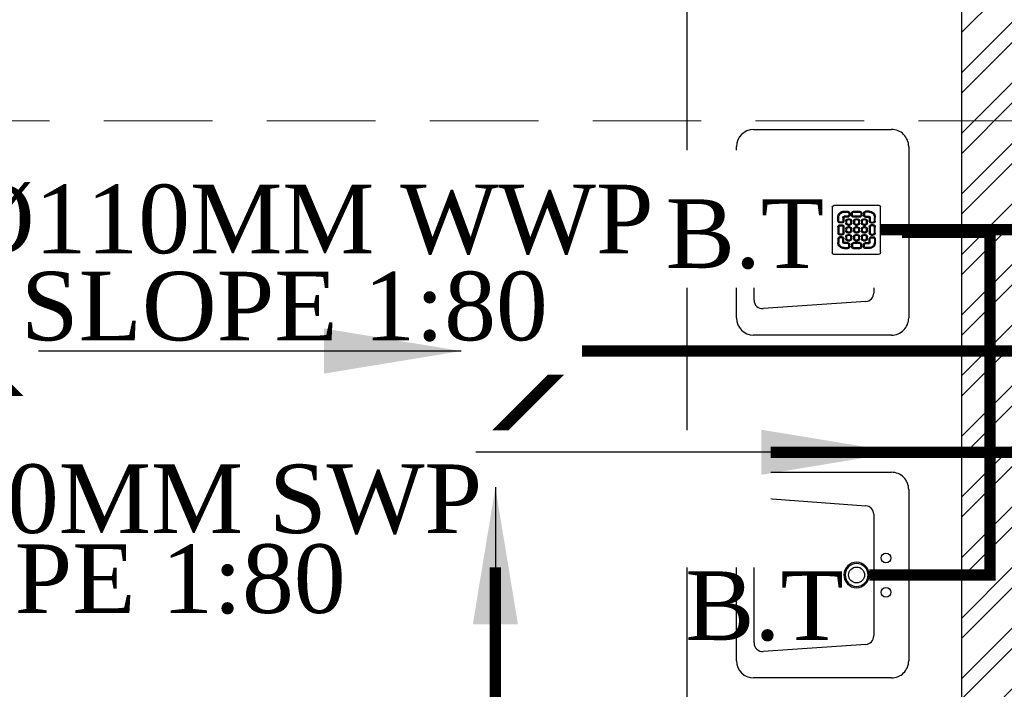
# Model space of a CAD drawing. Header units: inches. Extents: x 113025 to 158499, y 12149 to 30915.
# Tile 110 of 167: x 123815 to 123901, y 29276 to 29335. Entities that reach past the tile are written whole.
import ezdxf

# ---------------------------------------------------------------- set-up
doc = ezdxf.new("R2010")
doc.units = ezdxf.units.IN
doc.header["$MEASUREMENT"] = 0
doc.linetypes.add('HIDDEN', pattern=[0.375, 0.25, -0.125])
doc.layers.add('PD_025_TEXT', color=61, linetype='Continuous')
doc.layers.add('PD_BASE', color=8, linetype='Continuous', transparency=0.5)
for name, color, linetype, lineweight in [('PD_COLUMN', 2, 'Continuous', 60), ('PD_HATCH', 45, 'Continuous', 9), ('PP- 50DIA Soil Waste Sewer pipe', 54, 'Continuous', 25), ('PP- 75DIA Soil Waste Sewer pipe', 90, 'Continuous', 9), ('PP-Soil Pipe', 1, 'Continuous', 25), ('PP-SPRINKLER PIPE', 1, 'Continuous', 0), ('PP-TEXT', 7, 'Continuous', 40), ('PP-WWP', 3, 'Continuous', 25)]:
    doc.layers.add(name, color=color, linetype=linetype, lineweight=lineweight)
doc.styles.add('Arial', font='GOTHIC.TTF')
doc.styles.get("Standard").update_dxf_attribs({"font": 'arial.ttf', "height": 6})
doc.dimstyles.new('ISO-10', dxfattribs={"dimtxt": 6, "dimasz": 0.5, "dimexe": 1.25, "dimexo": 0.625, "dimtad": 1, "dimtoh": 1, "dimdec": 1, "dimlunit": 4, "dimtxsty": 'Standard', "dimblk": 'ARCHTICK', "dimcen": 2.5, "dimclrt": 3, "dimadec": 0, "dimazin": 0, "dimtfac": 1, "dimtdec": 1, "dimtmove": 1, "dimatfit": 3, "dimfxl": 1, "dimarcsym": 0})

# ---------------------------------------------------------------- blocks, each defined once
blk = doc.blocks.new('columns2')
at = {"layer": 'PD_HATCH', "linetype": 'HIDDEN', "ltscale": 38}
blk.add_line((568.4999999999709, -107.0000000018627), (737.9999999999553, -107.0000000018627), dxfattribs=at)
blk = doc.blocks.new('LV')
at = {"color": 251}
for p, q in [((-254.0401739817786, 510.1021831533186), (254.0401739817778, 510.1021831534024)), ((-304.8401739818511, 50.80000000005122), (-304.8401739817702, 459.3021831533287)), ((-201.0144701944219, 458.0358644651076), (203.0815871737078, 458.0358644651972)), ((304.840173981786, 459.3021831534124), (304.8401739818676, 50.79999999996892)), ((-205.3310171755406, 127.0031444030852), (-226.34620448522, 430.7748868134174)), ((228.4004074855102, 430.6067419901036), (205.474748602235, 126.8349995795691)), ((180.1559282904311, 103.4641220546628), (-179.9992828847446, 103.4641220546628)), ((254.0401739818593, -4.11546e-11), (-254.0401739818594, 4.11546e-11))]:
    blk.add_line(p, q, dxfattribs=at)
for centre, radius in [((0.3542386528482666, 154.2893231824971), 23.5787407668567), ((-50.8000000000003, 67.18562783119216), 14.42670316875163), ((-2.274e-13, 67.18562783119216), 15.31096988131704), ((50.79999999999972, 67.18562783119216), 14.42670316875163)]:
    blk.add_circle(centre, radius, dxfattribs=at)
for centre, radius, start, end in [((-254.0401739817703, 459.3021831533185), 50.8, 90.00000000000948, 179.9999999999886), ((254.040173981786, 459.3021831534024), 50.8, 1.15136e-11, 90.0000000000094), ((-201.0144701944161, 432.6358644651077), 25.4, 90.0000000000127, 184.201645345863), ((203.0815871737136, 432.6358644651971), 25.4, 355.4179460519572, 90.00000000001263), ((-179.9992828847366, 128.8641220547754), 25.4, 184.2016453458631, 269.9999999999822), ((180.1559282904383, 128.8641220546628), 25.4, 269.9999999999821, 355.4179460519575), ((-254.0401739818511, 50.80000000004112), 50.8, 179.9999999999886, 269.9999999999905), ((254.0401739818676, 50.7999999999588), 50.8, 269.9999999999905, 1.14754e-11)]:
    blk.add_arc(centre, radius, start, end, dxfattribs=at)
blk = doc.blocks.new('FIRST FLOOR AR PLAN')
at = {"layer": 'PD_BASE'}
h = blk.add_hatch(dxfattribs=at)
h.set_pattern_fill('ANSI32', color=256, scale=10)
h.set_pattern_definition([(45, (123733.2206456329, 21360.11650467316), (-2.651650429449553, 2.651650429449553), []), (45, (123734.9884125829, 21360.11650467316), (-2.651650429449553, 2.651650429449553), [])])
h.paths.add_polyline_path([(123743.9915017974, 21362.19848516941), (123700.7415017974, 21362.19848516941), (123700.7415017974, 21357.69848516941), (123743.9915017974, 21357.69848516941)])
h.paths.add_polyline_path([(123658.7415017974, 21362.19848516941), (123615.4915017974, 21362.19848516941), (123615.4915017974, 21357.69848516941), (123658.7415017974, 21357.69848516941)], flags=17)
h.paths.add_polyline_path([(123743.9915017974, 21278.99848516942), (123743.9915017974, 21274.4984851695), (123905.9915017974, 21274.49848516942), (123905.9915017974, 21278.99848516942), (123752.9915017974, 21278.99848516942), (123752.9915017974, 21368.49848516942), (123812.9915017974, 21368.49848516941), (123812.9915017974, 21344.49848516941), (123817.4915017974, 21344.49848516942), (123817.4915017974, 21368.49848516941), (123896.9915017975, 21368.49848516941), (123896.9915017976, 21340.49848516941), (123901.4915017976, 21340.49848516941), (123901.4915017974, 21499.49848516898), (123905.9915017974, 21499.49848516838), (123905.9915017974, 21503.99848516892), (123896.9915017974, 21503.99848516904), (123896.9915017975, 21377.49848516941), (123752.9915017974, 21377.49848516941), (123752.9915017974, 21593.49846078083), (123743.9915017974, 21593.49846078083)])
h.paths.add_polyline_path([(123688.4915069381, 21269.56081110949), (123692.9915069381, 21269.56081110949), (123692.9915069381, 21274.49848516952), (123701.9915017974, 21274.49848516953), (123701.9915017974, 21278.99848516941), (123615.4915017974, 21278.99848516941), (123615.4915017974, 21434.49848516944), (123538.4915017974, 21434.49848516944), (123538.4915017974, 21429.99848516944), (123610.9915017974, 21429.99848516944), (123610.9915017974, 21278.99848516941), (123554.9915017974, 21278.99848516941), (123554.9915017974, 21274.49848516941), (123688.4915069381, 21274.49848516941)])
at = {"layer": 'PD_BASE', "ltscale": 12}
blk.add_line((123872.9915017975, 21377.49848516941), (123872.9915017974, 21503.99848516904), dxfattribs=at)
at = {"layer": 'PD_BASE', "lineweight": 30}
blk.add_lwpolyline([(123905.9915017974, 21278.99848516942), (123752.9915017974, 21278.99848516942), (123752.9915017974, 21368.49848516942), (123812.9915017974, 21368.49848516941), (123812.9915017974, 21344.49848516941), (123817.4915017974, 21344.49848516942), (123817.4915017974, 21368.49848516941), (123896.9915017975, 21368.49848516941), (123896.9915017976, 21340.49848516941), (123901.4915017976, 21340.49848516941), (123901.4915017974, 21499.49848516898), (123905.9915017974, 21499.49848516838), (123905.9915017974, 21503.99848516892), (123896.9915017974, 21503.99848516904), (123896.9915017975, 21377.49848516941), (123752.9915017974, 21377.49848516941), (123752.9915017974, 21593.49846078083), (123743.9915017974, 21593.49846078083), (123743.9915017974, 21278.99848516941), (123743.9915017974, 21278.99848516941)], dxfattribs=at)
at = {"layer": 'PD_BASE', "ltscale": 12, "xscale": 0.0295236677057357, "yscale": 0.0295236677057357, "zscale": 0.0295236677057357, "rotation": 90}
for p in [(123892.3724440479, 21425.74848516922), (123892.3724440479, 21395.74848516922)]:
    blk.add_blockref('LV', p, dxfattribs=at)
at = {"layer": 'PD_COLUMN'}
blk.add_blockref('columns2', (123167.9915017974, 21542.49848516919), dxfattribs=at)
blk = doc.blocks.new('BT-PP')
for radius in [37.51963646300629, 33.76767281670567]:
    blk.add_circle((0, 4.547473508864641e-13), radius)
blk = doc.blocks.new('PP-GRATING')
at = {"linetype": 'Continuous'}
for p, q in [((-53.13747282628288, -49.44342391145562), (-53.13747282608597, 49.44342391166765)), ((-49.72758152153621, 52.85331521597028), (49.72758152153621, 52.85331521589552)), ((52.56915760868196, 50.01173912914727), (52.5691576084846, -48.87510869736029)), ((-38.92959239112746, 27.27913092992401), (-40.9755271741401, 27.27913092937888)), ((-40.9755271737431, 27.27913152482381), (-40.9755271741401, 19.32271800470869)), ((-38.92959239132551, 27.2791315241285), (-38.92959239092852, 19.32271800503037)), ((-29.83654891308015, 19.32271788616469), (-29.83654891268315, 27.27913104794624)), ((-27.79061413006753, 27.27913104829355), (-29.83654891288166, 27.27913092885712)), ((-27.79061413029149, 19.32271788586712), (-27.79061413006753, 27.27913104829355)), ((-27.56328804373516, 40.69137005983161), (-27.56328804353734, 38.6454352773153)), ((-19.60687500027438, 40.69137005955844), (-27.56328705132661, 40.69137005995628)), ((-19.60687500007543, 38.6454352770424), (-27.56328705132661, 38.6454352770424)), ((-27.56328804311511, 29.55239179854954), (-27.56328804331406, 27.5064570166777)), ((-27.56328804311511, 29.55239179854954), (-19.60687539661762, 29.55239179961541)), ((-27.56328804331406, 27.5064570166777), (-19.60687539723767, 27.50645701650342)), ((-19.60687500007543, 38.6454352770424), (-19.60687500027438, 40.69137005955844)), ((-19.60687539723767, 27.50645701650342), (-19.60687539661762, 29.55239179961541)), ((-19.60687500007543, 23.64191361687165), (-15.06035345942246, 23.64191361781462)), ((-19.60687499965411, 21.59597883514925), (-19.60687500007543, 23.64191361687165)), ((-19.60687480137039, 21.59597875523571), (-15.0603532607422, 21.59597875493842)), ((-17.3336141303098, 31.82565266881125), (-17.33361413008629, 36.37217436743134)), ((-15.28767934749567, 36.37217433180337), (-17.3336141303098, 36.37217433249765)), ((-17.3336141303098, 31.82565266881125), (-15.2876793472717, 31.82565266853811)), ((-15.2876793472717, 31.82565266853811), (-15.28767934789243, 36.37217436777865)), ((-15.06035345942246, 23.64191361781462), (-15.06035345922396, 21.59597883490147)), ((-11.42313586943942, 36.37217242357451), (-11.42313586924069, 31.8256507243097)), ((-9.377201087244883, 36.37217242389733), (-11.42313586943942, 36.37217242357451)), ((-11.42313586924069, 31.82565076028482), (-9.377201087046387, 31.82565072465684)), ((-9.377201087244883, 36.37217242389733), (-9.377201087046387, 31.82565072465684)), ((-7.103939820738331, 38.64543329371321), (-7.103939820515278, 40.69136807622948)), ((-7.103940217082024, 40.6913679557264), (6.535625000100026, 40.6913679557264)), ((-7.103940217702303, 38.64543317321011), (6.535625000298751, 38.64543317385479)), ((-7.103940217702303, 29.55238981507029), (6.535625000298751, 29.55238981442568)), ((-7.103940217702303, 29.55238981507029), (-7.103940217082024, 27.50645503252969)), ((-7.103940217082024, 27.50645503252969), (6.535625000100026, 27.50645503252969)), ((-2.557418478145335, 23.64191353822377), (1.98910306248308, 23.64191353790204)), ((-2.55741847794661, 21.59597875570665), (-2.557418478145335, 23.64191353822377)), ((-2.55741847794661, 21.59597875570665), (1.989103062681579, 21.59597875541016)), ((1.98910306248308, 23.64191353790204), (1.989103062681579, 21.59597875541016)), ((6.535625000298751, 40.6913680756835), (6.535625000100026, 38.64543329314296)), ((6.535625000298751, 29.55238981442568), (6.535625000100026, 27.50645503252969)), ((8.808885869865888, 31.82565068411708), (8.808885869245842, 36.37217230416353)), ((10.85482065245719, 36.37217219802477), (8.808885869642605, 36.37217219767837)), ((8.808885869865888, 31.82565068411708), (10.85482065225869, 31.82565068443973)), ((10.85482065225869, 31.82565068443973), (10.85482065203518, 36.37217230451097)), ((14.49203804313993, 23.64191353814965), (19.03855958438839, 23.64191353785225)), ((14.49203804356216, 21.59597875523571), (14.49203804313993, 23.64191353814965)), ((14.49203804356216, 21.59597875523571), (19.03855958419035, 21.59597875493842)), ((14.71936413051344, 31.82565266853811), (14.71936413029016, 36.37217436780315)), ((14.71936413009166, 36.3721743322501), (16.76529891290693, 36.37217433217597)), ((16.76529891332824, 31.82565266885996), (14.71936413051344, 31.82565266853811)), ((16.76529891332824, 31.82565266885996), (16.76529891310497, 36.37217436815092)), ((19.03855978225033, 40.69137005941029), (26.99497183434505, 40.69137005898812)), ((19.03855978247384, 38.64543527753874), (19.03855978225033, 40.69137005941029)), ((19.03855978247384, 38.64543527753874), (26.99497183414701, 38.64543527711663)), ((26.99497282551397, 29.55239179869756), (19.03856017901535, 29.55239179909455)), ((19.03856017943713, 27.50645701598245), (19.03856017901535, 29.55239179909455)), ((26.99497282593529, 27.50645701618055), (19.03856017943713, 27.50645701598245)), ((19.03855958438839, 23.64191353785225), (19.03855958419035, 21.59597875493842)), ((26.99497282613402, 40.69137005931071), (26.99497282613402, 38.64543527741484)), ((26.99497282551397, 29.55239179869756), (26.99497282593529, 27.50645701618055)), ((27.22229891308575, 19.32271788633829), (27.22229891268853, 27.27913104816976)), ((27.22229891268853, 27.27913104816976), (29.26823369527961, 27.27913092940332)), ((29.26823369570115, 19.32271788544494), (29.2682336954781, 27.27913104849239)), ((38.36127717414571, 27.2791315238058), (38.36127717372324, 19.3227180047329)), ((38.36127717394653, 27.27913092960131), (40.40721195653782, 27.27913092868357)), ((40.40721195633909, 27.2791315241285), (40.40721195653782, 19.32271800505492)), ((-38.92959239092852, 19.32271800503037), (-40.97552717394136, 19.32271811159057)), ((-40.97552717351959, 6.819783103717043), (-40.97552717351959, -6.819781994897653)), ((-38.92959239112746, 6.819783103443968), (-40.97552717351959, 6.819783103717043)), ((-38.92959239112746, 6.819783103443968), (-38.92959239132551, -6.819781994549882)), ((-36.65633152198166, 17.04945701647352), (-32.10981017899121, 17.0494570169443)), ((-36.65633152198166, 17.04945701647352), (-36.65633152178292, 15.00352223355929)), ((-36.65633152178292, 15.00352223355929), (-32.10981017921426, 15.00352223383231)), ((-32.10980978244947, 11.1389787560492), (-36.65633132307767, 11.1389787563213)), ((-36.65633132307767, 11.1389787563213), (-36.65633132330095, 9.093043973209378)), ((-32.10980978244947, 9.093043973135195), (-36.65633132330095, 9.093043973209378)), ((-32.10980978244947, 9.093043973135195), (-32.10980978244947, 11.1389787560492)), ((-29.83654891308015, 19.32271788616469), (-27.79061413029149, 19.32271788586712)), ((-29.83654891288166, -6.819782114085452), (-29.83654891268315, 6.819783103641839)), ((-29.83654891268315, 6.819783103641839), (-27.79061413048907, 6.819783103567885)), ((-27.79061413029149, -6.819782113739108), (-27.79061413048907, 6.819783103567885)), ((-23.92607065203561, 14.77619622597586), (-23.92607065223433, 19.32271792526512)), ((-21.88013586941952, 19.32271792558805), (-23.92607065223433, 19.32271792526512)), ((-21.88013586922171, 14.77619622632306), (-23.92607065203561, 14.77619622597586)), ((-23.92607065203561, -2.27326066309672), (-23.92607065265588, 2.273261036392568)), ((-21.8801358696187, 2.273261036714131), (-23.92607065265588, 2.273261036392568)), ((-21.88013586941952, 14.77619626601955), (-21.88013586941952, 19.32271788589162)), ((-21.8801358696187, -2.273260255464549), (-21.8801358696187, 2.273261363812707)), ((-15.06035365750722, 12.50293527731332), (-19.60687499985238, 12.50293527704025)), ((-19.60687460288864, 12.50293535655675), (-19.60687460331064, 10.45700057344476)), ((-15.0603532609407, 10.45700057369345), (-19.60687460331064, 10.45700057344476)), ((-19.60687499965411, 6.592456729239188), (-15.06035345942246, 6.592456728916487)), ((-19.60687499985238, 4.546521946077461), (-19.60687499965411, 6.592456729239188)), ((-19.60687480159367, 4.546522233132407), (-15.0603532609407, 4.546522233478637)), ((-15.06035326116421, 12.50293535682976), (-15.0603532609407, 10.45700057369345)), ((-15.06035345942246, 6.592456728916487), (-15.06035345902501, 4.546521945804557)), ((-12.78709239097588, 19.32271784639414), (-12.78709239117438, 14.77619614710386)), ((-10.74115760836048, 19.32271796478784), (-12.78709239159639, 19.32271796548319)), ((-12.78709239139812, 14.7761963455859), (-10.74115760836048, 14.77619634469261)), ((-12.78709239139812, 2.273261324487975), (-12.78709239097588, -2.273260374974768)), ((-10.74115760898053, 2.27326107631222), (-12.78709239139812, 2.273261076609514)), ((-10.74115760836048, 19.32271796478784), (-10.74115760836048, 14.77619634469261)), ((-10.74115760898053, 2.27326107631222), (-10.74115760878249, -2.273260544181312)), ((-6.876614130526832, 14.7761961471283), (-6.876614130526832, 19.32271784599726)), ((-4.830679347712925, 19.3227178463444), (-6.876614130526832, 19.32271784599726)), ((-4.830679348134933, 14.77619614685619), (-6.876614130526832, 14.7761961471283)), ((-6.876614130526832, -2.273260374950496), (-6.876614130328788, 2.273261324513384)), ((-4.830679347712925, 2.273261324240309), (-6.876614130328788, 2.273261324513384)), ((-4.830679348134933, 14.77619614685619), (-4.830679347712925, 19.3227178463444)), ((-4.830679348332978, -2.273260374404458), (-4.830679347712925, 2.273261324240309)), ((1.98910326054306, 12.50293527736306), (-2.557418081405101, 12.50293527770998)), ((-2.557418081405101, 12.50293527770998), (-2.557418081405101, 10.45700049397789)), ((1.989103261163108, 10.45700049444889), (-2.557418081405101, 10.45700049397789)), ((-2.557418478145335, 6.592457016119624), (1.98910306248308, 6.592457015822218)), ((-2.557418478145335, 4.546522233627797), (-2.557418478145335, 6.592457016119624)), ((-2.557418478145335, 4.546522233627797), (1.98910306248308, 4.546522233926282)), ((1.98910326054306, 12.50293527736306), (1.989103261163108, 10.45700049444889)), ((1.98910306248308, 6.592457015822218), (1.98910306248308, 4.546522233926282)), ((4.262364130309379, 19.32271788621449), (4.262364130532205, 14.77619626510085)), ((6.308298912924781, 19.32271788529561), (4.262364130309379, 19.32271788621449)), ((4.262364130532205, 14.77619626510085), (6.308298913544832, 14.77619626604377)), ((4.262364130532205, 2.273261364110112), (4.262364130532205, -2.273260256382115)), ((6.308298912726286, 2.273261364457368), (4.262364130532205, 2.273261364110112)), ((6.308298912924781, 19.32271788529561), (6.308298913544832, 14.77619626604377)), ((6.308298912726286, 2.273261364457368), (6.308298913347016, -2.273260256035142)), ((10.17284239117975, 14.77619614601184), (10.1728423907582, 19.32271784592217)), ((12.21877717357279, 19.32271784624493), (10.1728423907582, 19.32271784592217)), ((12.21877717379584, 14.77619614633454), (10.17284239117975, 14.77619614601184)), ((10.17284239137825, -2.273260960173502), (10.17284239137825, 2.273260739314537)), ((12.21877717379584, 2.273260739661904), (10.17284239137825, 2.273260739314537)), ((12.21877717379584, 14.77619614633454), (12.21877717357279, 19.32271784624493)), ((12.21877717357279, -2.273260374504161), (12.21877717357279, 2.273261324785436)), ((19.03855978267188, 12.50293527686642), (14.49203844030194, 12.50293527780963)), ((14.49203844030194, 12.50293527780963), (14.49203843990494, 10.45700049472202)), ((19.03855978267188, 10.45700049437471), (14.49203843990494, 10.45700049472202)), ((14.49203804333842, 6.592456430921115), (19.0385595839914, 6.59245643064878)), ((14.49203804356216, 4.546521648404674), (14.49203804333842, 6.592456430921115)), ((14.49203804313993, 4.546522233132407), (19.03855958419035, 4.546522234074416)), ((19.03855978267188, 12.50293527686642), (19.03855978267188, 10.45700049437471)), ((19.0385595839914, 6.59245643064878), (19.03855958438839, 4.546521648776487)), ((21.31182065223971, 19.32271788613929), (21.31182065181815, 14.77619626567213)), ((23.35775543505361, 19.32271788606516), (21.31182065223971, 19.32271788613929)), ((21.31182065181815, 14.77619626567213), (23.35775543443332, 14.776196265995)), ((21.31182065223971, 2.273261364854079), (21.31182065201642, -2.273260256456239)), ((23.35775543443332, 2.273260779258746), (21.3118206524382, 2.27326077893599)), ((23.35775543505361, 19.32271788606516), (23.35775543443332, 14.776196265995)), ((23.35775543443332, 2.273260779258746), (23.35775543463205, -2.273260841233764)), ((29.26823369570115, 19.32271788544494), (27.22229891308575, 19.32271788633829)), ((27.22229891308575, -6.819782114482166), (27.22229891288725, 6.819783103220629)), ((29.26823369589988, 6.819783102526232), (27.22229891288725, 6.819783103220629)), ((29.2682336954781, -6.819782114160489), (29.26823369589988, 6.819783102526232)), ((36.08801630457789, 17.04945701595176), (31.54149496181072, 17.04945701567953)), ((36.08801630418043, 15.00352223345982), (31.54149496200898, 15.00352223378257)), ((31.5414945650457, 11.13897875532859), (36.0880161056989, 11.13897875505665)), ((31.5414945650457, 9.09304397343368), (31.5414945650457, 11.13897875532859)), ((31.5414945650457, 9.09304397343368), (36.08801610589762, 9.093043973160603)), ((36.08801630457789, 17.04945701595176), (36.08801630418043, 15.00352223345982)), ((36.0880161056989, 11.13897875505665), (36.08801610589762, 9.093043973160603)), ((38.36127717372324, 19.3227180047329), (40.40721195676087, 19.32271811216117)), ((38.36127717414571, 6.819783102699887), (38.36127717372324, -6.819781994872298)), ((38.36127717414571, 6.819783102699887), (40.40721195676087, 6.819783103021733)), ((40.40721195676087, 6.819783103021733), (40.40721195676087, -6.819781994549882)), ((-40.9755271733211, -6.819781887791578), (-38.92959239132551, -6.819781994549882)), ((-40.9755271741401, -27.27913193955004), (-40.9755271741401, -19.32271842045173)), ((-38.92959239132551, -19.32271842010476), (-40.97552717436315, -19.32271852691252)), ((-38.92959239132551, -27.27913193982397), (-38.92959239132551, -19.32271842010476)), ((-36.65633152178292, -9.093042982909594), (-32.10981017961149, -9.093042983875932)), ((-36.65633152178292, -9.093042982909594), (-36.65633152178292, -11.13897776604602)), ((-36.65633152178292, -11.13897776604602), (-32.10981017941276, -11.13897776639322)), ((-36.65633152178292, -17.04945743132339), (-36.65633152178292, -15.00352264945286)), ((-36.65633152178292, -15.00352264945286), (-32.10981017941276, -15.00352264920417)), ((-36.65633152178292, -17.04945743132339), (-32.10981017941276, -17.04945743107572)), ((-32.10981017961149, -9.093042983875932), (-32.10981053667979, -11.13897776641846)), ((-29.83654891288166, -6.819782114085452), (-27.79061413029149, -6.819782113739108)), ((-29.83654891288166, -19.32271830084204), (-27.79061413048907, -19.32271830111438)), ((-29.83654891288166, -19.32271830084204), (-29.83654891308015, -27.27913146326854)), ((-27.79061413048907, -19.32271830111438), (-27.79061413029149, -27.27913146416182)), ((-21.8801358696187, -2.273260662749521), (-23.92607065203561, -2.27326066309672)), ((-23.92607065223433, -19.32271681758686), (-23.92607065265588, -14.77619511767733)), ((-21.8801358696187, -14.77619511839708), (-23.92607065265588, -14.77619511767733)), ((-21.88013586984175, -19.32271681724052), (-23.92607065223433, -19.32271681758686)), ((-21.8801358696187, -19.32271677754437), (-21.88013586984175, -14.77619515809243)), ((-19.60687500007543, -10.45699942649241), (-15.06035345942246, -10.456999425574)), ((-19.60687499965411, -12.50293420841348), (-19.60687500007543, -10.45699942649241)), ((-15.06035365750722, -4.546521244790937), (-19.60687499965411, -4.546521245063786)), ((-19.60687460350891, -4.546521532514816), (-19.60687460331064, -6.592456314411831)), ((-15.06035326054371, -6.592456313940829), (-19.60687460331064, -6.592456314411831)), ((-19.6068748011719, -12.50293428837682), (-15.0603532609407, -12.50293428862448)), ((-15.0603532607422, -4.546521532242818), (-15.06035326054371, -6.592456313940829)), ((-15.06035345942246, -10.456999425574), (-15.06035345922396, -12.5029342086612)), ((-12.78709239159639, -2.27326054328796), (-10.74115760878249, -2.273260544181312)), ((-12.78709239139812, -14.77619519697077), (-12.78709239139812, -19.32271689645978)), ((-10.74115760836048, -14.77619507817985), (-12.78709239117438, -14.77619507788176)), ((-12.78709239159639, -19.32271669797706), (-10.74115760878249, -19.32271669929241)), ((-10.74115760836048, -14.77619507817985), (-10.74115760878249, -19.32271669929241)), ((-4.830679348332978, -2.273260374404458), (-6.876614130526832, -2.273260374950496)), ((-6.876614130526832, -19.32271689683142), (-6.876614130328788, -14.77619519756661)), ((-4.830679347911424, -14.77619519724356), (-6.876614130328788, -14.77619519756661)), ((-4.830679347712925, -19.32271689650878), (-6.876614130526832, -19.32271689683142)), ((-4.830679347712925, -19.32271689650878), (-4.830679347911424, -14.77619519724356)), ((1.98910326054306, -4.546521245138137), (-2.557418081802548, -4.546521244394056)), ((-2.557418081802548, -4.546521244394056), (-2.557418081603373, -6.59245602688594)), ((1.989103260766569, -6.592456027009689), (-2.557418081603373, -6.59245602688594)), ((-2.557418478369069, -10.45699950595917), (1.98910306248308, -10.45699950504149)), ((-2.557418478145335, -12.50293428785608), (-2.557418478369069, -10.45699950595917)), ((-2.557418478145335, -12.50293428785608), (1.98910306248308, -12.5029342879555)), ((1.98910326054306, -4.546521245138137), (1.989103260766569, -6.592456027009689)), ((1.98910306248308, -10.45699950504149), (1.98910306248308, -12.5029342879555)), ((4.262364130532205, -2.273260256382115), (6.308298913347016, -2.273260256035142)), ((4.262364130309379, -14.77619515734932), (4.262364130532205, -19.32271677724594)), ((6.308298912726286, -14.77619515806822), (4.262364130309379, -14.77619515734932)), ((4.262364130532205, -19.32271677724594), (6.308298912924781, -19.32271677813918)), ((6.308298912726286, -14.77619515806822), (6.308298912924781, -19.32271677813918)), ((12.21877717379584, -2.273260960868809), (10.17284239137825, -2.273260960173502)), ((10.1728423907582, -19.32271689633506), (10.17284239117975, -14.77619519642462)), ((12.21877717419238, -14.77619519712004), (10.17284239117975, -14.77619519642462)), ((12.21877717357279, -19.32271689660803), (10.1728423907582, -19.32271689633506)), ((12.21877717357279, -19.32271689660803), (12.21877717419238, -14.77619519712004)), ((19.03855978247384, -4.54652124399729), (14.4920384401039, -4.546521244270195)), ((14.49203843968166, -4.546521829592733), (14.4920384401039, -6.592456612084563)), ((19.03855978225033, -6.592456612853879), (14.4920384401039, -6.592456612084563)), ((14.49203804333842, -10.45699950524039), (19.03855958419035, -10.4569995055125)), ((14.49203804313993, -12.50293428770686), (14.49203804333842, -10.45699950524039)), ((14.49203804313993, -12.50293428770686), (19.03855958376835, -12.50293428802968)), ((19.03855978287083, -4.546521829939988), (19.03855978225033, -6.592456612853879)), ((19.03855958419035, -10.4569995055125), (19.03855958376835, -12.50293428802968)), ((21.31182065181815, -2.273260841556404), (23.35775543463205, -2.273260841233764)), ((21.31182065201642, -14.77619515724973), (21.31182065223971, -19.32271677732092)), ((23.35775543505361, -14.77619515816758), (21.31182065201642, -14.77619515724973)), ((21.31182065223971, -19.32271677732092), (23.35775543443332, -19.32271677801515)), ((23.35775543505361, -14.77619515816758), (23.35775543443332, -19.32271677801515)), ((29.2682336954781, -6.819782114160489), (27.22229891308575, -6.819782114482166)), ((27.22229891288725, -19.32271830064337), (27.22229891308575, -27.27913146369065)), ((29.26823369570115, -19.32271830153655), (27.22229891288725, -19.32271830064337)), ((29.26823369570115, -19.32271830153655), (29.2682336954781, -27.279131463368)), ((36.0880163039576, -9.09304298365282), (31.54149496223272, -9.093042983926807)), ((31.54149496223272, -9.093042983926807), (31.54149531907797, -11.13897776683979)), ((36.08801630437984, -11.13897776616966), (31.54149496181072, -11.13897776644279)), ((36.0880163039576, -15.00352264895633), (31.54149496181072, -15.00352264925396)), ((36.08801630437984, -17.04945743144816), (31.54149496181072, -17.04945743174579)), ((36.0880163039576, -9.09304298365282), (36.08801630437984, -11.13897776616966)), ((36.08801630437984, -17.04945743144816), (36.0880163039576, -15.00352264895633)), ((40.40721195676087, -6.819781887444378), (38.36127717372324, -6.819781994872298)), ((38.36127717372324, -19.32271842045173), (40.40721195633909, -19.32271852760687)), ((38.36127717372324, -27.27913193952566), (38.36127717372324, -19.32271842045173)), ((40.40721195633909, -27.27913193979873), (40.40721195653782, -19.32271842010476)), ((-38.92959239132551, -27.2791313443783), (-40.97552717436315, -27.27913134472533)), ((-27.79061413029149, -27.27913146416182), (-29.83654891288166, -27.27913134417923)), ((-27.56328804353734, -27.50645743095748), (-19.60687539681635, -27.50645743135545)), ((-27.56328804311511, -29.55239221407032), (-27.56328804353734, -27.50645743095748)), ((-27.56328804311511, -29.55239221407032), (-19.60687539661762, -29.5523922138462)), ((-27.56328804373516, -40.69137047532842), (-27.56328804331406, -38.64543569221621)), ((-19.60687500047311, -38.6454356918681), (-27.56328705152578, -38.64543569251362)), ((-19.60687500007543, -40.69137047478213), (-27.56328705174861, -40.69137047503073)), ((-15.0603532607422, -21.59597776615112), (-19.60687500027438, -21.59597776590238)), ((-19.60687539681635, -27.50645743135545), (-19.60687539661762, -29.5523922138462)), ((-19.60687500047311, -38.6454356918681), (-19.60687500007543, -40.69137047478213)), ((-19.60687460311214, -21.59597768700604), (-19.60687460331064, -23.6419124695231)), ((-15.06035326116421, -23.64191246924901), (-19.60687460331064, -23.6419124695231)), ((-17.33361413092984, -31.82565308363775), (-17.33361413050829, -36.37217478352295)), ((-17.33361413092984, -31.82565308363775), (-15.28767934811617, -31.82565308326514)), ((-15.28767934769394, -36.37217474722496), (-17.33361413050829, -36.37217474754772)), ((-15.28767934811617, -31.82565308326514), (-15.28767934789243, -36.37217478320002)), ((-15.0603532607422, -21.59597768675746), (-15.06035326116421, -23.64191246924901)), ((-11.42313586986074, -36.37217341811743), (-11.42313587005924, -31.82565171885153)), ((-11.42313587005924, -31.82565175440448), (-9.377201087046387, -31.82565171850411)), ((-9.377201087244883, -36.37217341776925), (-11.42313586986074, -36.37217341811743)), ((-9.377201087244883, -36.37217341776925), (-9.377201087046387, -31.82565171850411)), ((-7.103940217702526, -27.5064560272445), (6.535624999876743, -27.50645602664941)), ((-7.103940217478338, -29.55239081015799), (-7.103940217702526, -27.5064560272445)), ((-7.103940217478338, -29.55239081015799), (6.535624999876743, -29.5523908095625)), ((6.535624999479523, -38.64543428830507), (-7.103939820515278, -38.6454342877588)), ((-7.103939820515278, -38.6454342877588), (-7.103939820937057, -40.6913690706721)), ((6.535624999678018, -40.6913690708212), (-7.103939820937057, -40.6913690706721)), ((1.989103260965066, -21.59597776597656), (-2.557418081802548, -21.59597776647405)), ((-2.557418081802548, -21.59597776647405), (-2.557418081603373, -23.64191254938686)), ((1.989103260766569, -23.64191254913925), (-2.557418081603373, -23.64191254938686)), ((1.989103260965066, -21.59597776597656), (1.989103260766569, -23.64191254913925)), ((6.546979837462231, -38.68367258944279), (6.535517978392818, -40.72957526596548)), ((6.535624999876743, -29.5523908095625), (6.535624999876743, -27.50645602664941)), ((8.808885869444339, -31.82565168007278), (8.808885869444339, -36.37217329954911)), ((8.808885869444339, -31.82565168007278), (10.85482065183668, -31.82565167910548)), ((8.83294082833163, -36.42318279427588), (10.87884350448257, -36.4346446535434)), ((10.85482065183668, -31.82565167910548), (10.85482065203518, -36.37217329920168)), ((19.03855978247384, -21.59597776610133), (14.49203804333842, -21.59597776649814)), ((14.4920384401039, -21.59597776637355), (14.4920384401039, -23.64191254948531)), ((19.03855978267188, -23.64191254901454), (14.4920384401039, -23.64191254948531)), ((14.71936413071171, -31.82565308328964), (14.71936412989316, -36.37217478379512)), ((16.76529891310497, -31.82565308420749), (14.71936413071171, -31.82565308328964)), ((14.71936412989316, -36.3721747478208), (16.76529891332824, -36.37217474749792)), ((16.76529891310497, -31.82565308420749), (16.76529891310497, -36.37217478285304)), ((19.03855978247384, -21.59597776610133), (19.03855978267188, -23.64191254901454)), ((26.99497282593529, -27.50645743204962), (19.03856017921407, -27.50645743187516)), ((19.03856017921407, -27.50645743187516), (19.03856017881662, -29.55239221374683)), ((26.99497282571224, -29.55239221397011), (19.03856017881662, -29.55239221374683)), ((19.03855978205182, -38.64543569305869), (19.03855978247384, -40.69137047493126)), ((19.03855978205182, -38.64543569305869), (26.99497183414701, -38.64543569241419)), ((19.03855978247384, -40.69137047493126), (26.99497183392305, -40.69137047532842)), ((26.99497282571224, -29.55239221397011), (26.99497282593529, -27.50645743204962)), ((26.99497282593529, -40.69137047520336), (26.99497282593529, -38.64543569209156)), ((27.22229891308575, -27.27913146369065), (29.26823369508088, -27.27913134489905)), ((38.36127717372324, -27.27913134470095), (40.40721195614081, -27.27913134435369)), ((49.15926630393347, -52.28500000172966), (-50.29589673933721, -52.28500000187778))]:
    blk.add_line(p, q, dxfattribs=at)
for centre, radius, start, end in [((-49.72758152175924, 49.44342391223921), 3.409891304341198, 89.99999999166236, 179.9999999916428), ((49.72758152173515, 50.01173912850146), 2.841576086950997, 359.9999999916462, 89.99999999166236), ((-27.56328804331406, 27.27913092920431), 13.41223913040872, 89.99999498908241, 179.9999970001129), ((-27.56328804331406, 27.27913092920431), 11.366304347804, 89.99999498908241, 179.9999970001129), ((-27.56328804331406, 27.27913092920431), 2.273260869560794, 89.99999999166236, 179.9999970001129), ((-27.56328804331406, 27.27913092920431), 0.2273260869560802, 89.99999999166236, 179.9999970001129), ((-19.60687499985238, 19.32271796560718), 4.319195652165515, 89.99999999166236, 180.0000010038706), ((-19.60687499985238, 19.32271788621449), 2.273260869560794, 89.99999498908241, 179.9999999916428), ((-19.60687499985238, 19.32271796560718), 2.273260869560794, 89.99999999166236, 180.0000010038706), ((-19.60687499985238, 31.82565266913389), 4.319195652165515, 269.9999899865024, 359.9999999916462), ((-19.60687499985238, 31.82565266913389), 2.273260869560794, 269.9999899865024, 359.9999999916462), ((-19.60687499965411, 36.37217440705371), 4.319195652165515, 359.9999990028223, 89.99999999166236), ((-19.60687499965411, 36.37217440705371), 2.273260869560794, 359.9999990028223, 89.99999999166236), ((-15.0603532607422, 19.32271796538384), 4.319195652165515, 359.9999999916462, 90.00000499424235), ((-15.0603532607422, 19.32271788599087), 2.273260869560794, 359.9999990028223, 89.99999999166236), ((-7.103940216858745, 36.37217242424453), 4.319195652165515, 89.99998998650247, 179.9999999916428), ((-7.103940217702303, 31.82565068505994), 4.319195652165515, 179.9999990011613, 269.9999999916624), ((-7.103940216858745, 36.37217242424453), 2.273260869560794, 89.99998998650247, 179.9999999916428), ((-7.103940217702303, 31.82565068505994), 2.273260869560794, 179.9999990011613, 269.9999999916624), ((-2.557418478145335, 19.32271788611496), 4.319195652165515, 89.99999999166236, 180.0000010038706), ((-2.557418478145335, 19.32271788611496), 2.273260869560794, 89.99999999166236, 180.0000010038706), ((-2.557418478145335, 19.32271788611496), 2.273260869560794, 89.99999999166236, 180.0000010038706), ((1.989103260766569, 19.32271788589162), 4.319195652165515, 359.9999999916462, 90.00000499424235), ((1.989103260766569, 19.32271788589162), 2.273260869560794, 359.9999999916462, 90.00000499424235), ((6.535625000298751, 31.8256506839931), 4.319195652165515, 269.9999999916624, 359.9999999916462), ((6.535625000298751, 31.8256506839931), 2.273260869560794, 269.9999999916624, 359.9999999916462), ((6.535625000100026, 36.37217242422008), 4.319195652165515, 359.9999970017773, 89.99999999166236), ((6.535625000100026, 36.37217242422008), 2.273260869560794, 359.9999970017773, 89.99999999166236), ((14.49203804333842, 19.3227178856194), 4.319195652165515, 89.99999999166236, 180.0000010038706), ((14.49203804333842, 19.3227178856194), 2.273260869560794, 89.99999999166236, 180.0000010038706), ((19.03855978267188, 36.37217440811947), 4.319195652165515, 89.99999999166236, 180.0000010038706), ((19.03855978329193, 31.82565266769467), 4.319195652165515, 179.9999999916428, 270.0000099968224), ((19.03855978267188, 36.37217440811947), 2.273260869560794, 89.99999999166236, 180.0000010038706), ((19.03855978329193, 31.82565266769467), 2.273260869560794, 179.9999999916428, 270.0000099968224), ((19.03855978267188, 19.32271788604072), 4.319195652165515, 359.9999999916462, 90.00000499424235), ((19.03855978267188, 19.32271788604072), 2.273260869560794, 359.9999999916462, 90.00000499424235), ((26.99497282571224, 27.27913092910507), 13.41223913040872, 3.0032057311e-06, 90.00000499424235), ((26.99497282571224, 27.27913092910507), 11.366304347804, 3.0032057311e-06, 90.00000499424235), ((26.99497282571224, 27.27913092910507), 2.273260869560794, 3.0032057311e-06, 89.99999999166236), ((26.99497282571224, 27.27913092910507), 0.2273260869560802, 3.0032057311e-06, 89.99999999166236), ((-36.65633152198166, 19.3227178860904), 4.319195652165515, 179.9999970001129, 269.9999999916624), ((-36.65633152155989, 6.819783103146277), 4.319195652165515, 89.99999498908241, 179.9999999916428), ((-36.65633152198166, 19.3227178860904), 2.273260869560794, 179.9999970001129, 269.9999999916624), ((-36.65633152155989, 6.819783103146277), 2.273260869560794, 89.99999498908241, 179.9999999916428), ((-32.10980978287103, 19.32271788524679), 4.319195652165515, 269.9999899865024, 359.9999999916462), ((-32.10980978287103, 19.32271788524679), 2.273260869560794, 269.9999899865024, 359.9999999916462), ((-32.10980978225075, 6.81978310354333), 4.319195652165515, 359.9999999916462, 89.99999999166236), ((-32.10980978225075, 6.81978310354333), 2.273260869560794, 359.9999999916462, 89.99999999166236), ((-19.60687499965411, 14.77619622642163), 4.319195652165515, 179.9999999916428, 270.0000099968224), ((-19.60687500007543, 2.273261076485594), 4.319195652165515, 89.99999999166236, 180.0000010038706), ((-19.60687499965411, 14.77619614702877), 2.273260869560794, 179.9999970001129, 269.9999999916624), ((-19.60687499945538, 2.273261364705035), 2.273260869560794, 89.99999498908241, 179.9999999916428), ((-19.60687500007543, 2.273261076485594), 2.273260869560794, 89.99999999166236, 180.0000010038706), ((-15.0603532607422, 14.77619614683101), 2.273260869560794, 269.9999899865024, 359.9999999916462), ((-15.06035326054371, 14.7761962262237), 4.319195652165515, 269.9999999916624, 3.0032057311e-06), ((-15.0603532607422, 2.273261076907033), 4.319195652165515, 359.9999999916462, 90.00000499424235), ((-15.0603532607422, 2.273261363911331), 2.273260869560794, 359.9999990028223, 89.99999999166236), ((-2.55741847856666, 14.77619614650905), 4.319195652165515, 179.9999999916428, 270.0000099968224), ((-2.557418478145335, 2.273261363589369), 4.319195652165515, 89.99999999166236, 180.0000010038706), ((-2.55741847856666, 14.77619614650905), 2.273260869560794, 179.9999999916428, 270.0000099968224), ((-2.557418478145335, 2.273261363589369), 2.273260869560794, 89.99999999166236, 180.0000010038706), ((-2.557418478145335, 2.273261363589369), 2.273260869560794, 89.99999999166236, 180.0000010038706), ((1.98910326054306, 14.77619614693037), 2.273260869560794, 269.9999999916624, 3.0032057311e-06), ((1.98910326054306, 14.77619614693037), 4.319195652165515, 269.9999999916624, 3.0032057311e-06), ((1.989103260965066, 2.273261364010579), 4.319195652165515, 359.9999999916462, 90.00000499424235), ((1.989103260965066, 2.273261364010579), 2.273260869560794, 359.9999999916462, 90.00000499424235), ((14.49203804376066, 14.77619614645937), 4.319195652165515, 179.9999999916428, 270.0000099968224), ((14.49203804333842, 2.273260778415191), 4.319195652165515, 89.99999999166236, 180.0000010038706), ((14.49203804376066, 14.77619614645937), 2.273260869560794, 179.9999999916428, 270.0000099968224), ((14.49203804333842, 2.273261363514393), 2.273260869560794, 89.99999999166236, 180.0000010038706), ((14.49203804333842, 2.273260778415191), 2.273260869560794, 89.99999999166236, 180.0000010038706), ((19.03855978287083, 14.77619614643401), 2.273260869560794, 269.9999999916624, 3.0032057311e-06), ((19.03855978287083, 14.77619614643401), 4.319195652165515, 269.9999999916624, 3.0032057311e-06), ((19.03855978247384, 2.273260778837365), 4.319195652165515, 359.9999999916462, 90.00000499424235), ((19.03855978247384, 2.273261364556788), 2.273260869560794, 359.9999999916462, 90.00000499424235), ((31.54149456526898, 19.32271788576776), 4.319195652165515, 179.9999999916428, 270.0000099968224), ((31.54149456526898, 6.819783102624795), 4.319195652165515, 89.99999999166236, 179.9999999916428), ((31.54149456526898, 19.32271788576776), 2.273260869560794, 179.9999999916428, 270.0000099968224), ((31.54149456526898, 6.819783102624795), 2.273260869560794, 89.99999999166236, 179.9999999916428), ((36.08801630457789, 19.32271788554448), 2.273260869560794, 269.9999999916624, 3.0032057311e-06), ((36.08801630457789, 19.32271788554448), 4.319195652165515, 269.9999999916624, 3.0032057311e-06), ((36.08801630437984, 6.819783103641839), 4.319195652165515, 359.9999999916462, 90.00000499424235), ((36.08801630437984, 6.819783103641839), 2.273260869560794, 359.9999999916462, 90.00000499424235), ((-36.65633152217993, -6.81978211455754), 4.319195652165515, 179.9999970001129, 269.9999999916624), ((-36.65633152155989, -19.32271830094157), 4.319195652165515, 89.99999999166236, 180.00000300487), ((-36.65633152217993, -6.81978211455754), 2.273260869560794, 179.9999970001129, 269.9999999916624), ((-36.65633152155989, -19.32271830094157), 2.273260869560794, 89.99999999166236, 180.00000300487), ((-32.10980978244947, -6.819782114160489), 4.319195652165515, 269.9999899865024, 359.9999999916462), ((-32.10980978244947, -6.819782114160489), 2.273260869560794, 269.9999899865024, 359.9999999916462), ((-32.10980978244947, -19.32271830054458), 4.319195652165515, 359.9999999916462, 90.00000999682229), ((-32.10980978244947, -19.32271830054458), 2.273260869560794, 359.9999999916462, 90.00000999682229), ((-19.60687499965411, -2.273260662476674), 4.319195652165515, 179.9999999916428, 270.0000099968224), ((-19.60687499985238, -14.77619507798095), 4.319195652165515, 89.99999999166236, 180.0000010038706), ((-19.60687499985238, -19.32271681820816), 4.319195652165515, 179.9999999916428, 270.0000099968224), ((-19.60687499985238, -2.273260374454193), 2.273260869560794, 179.9999970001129, 269.9999999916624), ((-19.60687500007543, -14.77619515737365), 2.273260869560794, 89.99999498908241, 179.9999999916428), ((-19.60687499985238, -14.77619507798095), 2.273260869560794, 89.99999999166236, 180.0000010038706), ((-19.60687500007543, -19.32271689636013), 2.273260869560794, 179.9999970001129, 269.9999999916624), ((-15.0603532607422, -2.273260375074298), 2.273260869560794, 269.9999899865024, 359.9999999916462), ((-15.0603532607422, -2.273260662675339), 4.319195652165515, 269.9999999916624, 3.0032057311e-06), ((-15.0603532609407, -14.77619507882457), 4.319195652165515, 359.9999999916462, 90.00000499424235), ((-15.06035326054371, -14.77619515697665), 2.273260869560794, 359.9999990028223, 89.99999999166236), ((-15.0603532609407, -19.32271689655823), 2.273260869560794, 269.9999999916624, 359.9999999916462), ((-15.0603532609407, -19.32271681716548), 4.319195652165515, 269.9999999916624, 3.0032057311e-06), ((-2.55741847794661, -2.273260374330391), 4.319195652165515, 179.9999999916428, 270.0000099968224), ((-2.557418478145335, -14.77619515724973), 4.319195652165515, 89.99999999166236, 180.0000010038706), ((-2.557418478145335, -19.32271689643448), 4.319195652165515, 179.9999999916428, 270.0000099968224), ((-2.55741847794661, -2.273260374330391), 2.273260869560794, 179.9999999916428, 270.0000099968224), ((-2.557418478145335, -14.77619515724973), 2.273260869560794, 89.99999999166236, 180.0000010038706), ((-2.557418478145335, -14.77619515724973), 2.273260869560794, 89.99999999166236, 180.0000010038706), ((-2.557418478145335, -19.32271689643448), 2.273260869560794, 179.9999999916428, 270.0000099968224), ((1.98910326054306, -2.273260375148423), 2.273260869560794, 269.9999999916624, 3.0032057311e-06), ((1.98910326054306, -2.273260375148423), 4.319195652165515, 269.9999999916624, 3.0032057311e-06), ((1.989103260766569, -14.77619515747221), 4.319195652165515, 359.9999999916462, 90.00000499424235), ((1.989103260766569, -14.77619515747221), 2.273260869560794, 359.9999999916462, 90.00000499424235), ((1.989103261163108, -19.32271689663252), 2.273260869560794, 269.9999999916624, 3.0032057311e-06), ((1.989103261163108, -19.32271689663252), 4.319195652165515, 269.9999999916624, 3.0032057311e-06), ((14.49203804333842, -2.273260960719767), 4.319195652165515, 179.9999999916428, 270.0000099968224), ((14.4920380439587, -14.77619515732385), 4.319195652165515, 89.99999999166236, 180.0000010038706), ((14.49203804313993, -19.32271689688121), 4.319195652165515, 179.9999999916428, 270.0000099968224), ((14.49203804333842, -2.273260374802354), 2.273260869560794, 179.9999999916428, 270.0000099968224), ((14.4920380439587, -14.77619515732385), 2.273260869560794, 89.99999999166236, 180.0000010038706), ((14.4920380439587, -14.77619515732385), 2.273260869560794, 89.99999999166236, 180.0000010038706), ((14.49203804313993, -19.32271689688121), 2.273260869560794, 179.9999999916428, 269.9999999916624), ((19.03855978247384, -2.273260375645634), 2.273260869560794, 269.9999999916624, 3.0032057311e-06), ((19.03855978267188, -2.273260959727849), 4.319195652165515, 269.9999999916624, 3.0032057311e-06), ((19.03855978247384, -14.77619515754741), 4.319195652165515, 359.9999999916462, 90.00000499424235), ((19.03855978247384, -14.77619515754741), 2.273260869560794, 359.9999999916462, 90.00000499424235), ((19.03855978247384, -19.32271689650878), 2.273260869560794, 269.9999999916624, 3.0032057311e-06), ((19.03855978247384, -19.32271689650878), 4.319195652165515, 269.9999999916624, 3.0032057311e-06), ((31.54149456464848, -6.819782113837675), 4.319195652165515, 179.9999999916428, 270.0000099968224), ((31.54149456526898, -19.32271830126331), 4.319195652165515, 89.99998998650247, 179.9999999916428), ((31.54149456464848, -6.819782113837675), 2.273260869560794, 179.9999999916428, 270.0000099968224), ((31.54149456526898, -19.32271830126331), 2.273260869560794, 89.99998998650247, 179.9999999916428), ((36.0880163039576, -6.819782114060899), 2.273260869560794, 269.9999999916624, 3.0032057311e-06), ((36.0880163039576, -6.819782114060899), 4.319195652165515, 269.9999999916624, 3.0032057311e-06), ((36.08801630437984, -19.32271830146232), 4.319195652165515, 359.9999970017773, 89.99999999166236), ((36.08801630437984, -19.32271830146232), 2.273260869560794, 359.9999970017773, 89.99999999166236), ((-27.56328804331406, -27.27913134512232), 13.41223913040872, 180.00000300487, 270.0000049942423), ((-27.56328804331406, -27.27913134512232), 11.366304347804, 180.00000300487, 270.0000049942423), ((-27.56328804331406, -27.27913134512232), 2.273260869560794, 180.00000300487, 269.9999999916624), ((-27.56328804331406, -27.27913134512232), 0.2273260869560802, 180.00000300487, 269.9999999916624), ((-19.60687499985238, -31.82565308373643), 4.319195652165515, 359.9999999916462, 90.00000999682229), ((-19.60687499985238, -31.82565308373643), 2.273260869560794, 359.9999999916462, 90.00000999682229), ((-19.60687500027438, -36.37217482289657), 4.319195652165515, 269.9999999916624, 1.0038705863e-06), ((-19.60687500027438, -36.37217482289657), 2.273260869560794, 269.9999999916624, 1.0038705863e-06), ((-7.103940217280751, -31.82565167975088), 4.319195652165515, 89.99999999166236, 180.0000010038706), ((-7.103940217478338, -36.37217341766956), 4.319195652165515, 179.9999999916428, 270.0000099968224), ((-7.103940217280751, -31.82565167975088), 2.273260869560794, 89.99999999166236, 180.0000010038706), ((-7.103940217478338, -36.37217341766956), 2.273260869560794, 179.9999999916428, 270.0000099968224), ((6.559715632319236, -36.41044739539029), 4.319195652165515, 269.6790024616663, 359.6790124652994), ((6.535624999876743, -31.82565167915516), 4.319195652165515, 359.9999999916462, 89.99999999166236), ((6.535624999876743, -31.82565167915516), 2.273260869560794, 359.9999999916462, 89.99999999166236), ((6.559715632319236, -36.41044739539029), 2.273260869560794, 269.6790024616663, 359.6790124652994), ((19.03855978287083, -31.82565308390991), 4.319195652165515, 89.99998998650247, 179.9999999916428), ((19.03855978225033, -36.37217482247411), 4.319195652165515, 179.9999990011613, 269.9999999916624), ((19.03855978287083, -31.82565308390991), 2.273260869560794, 89.99998998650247, 179.9999999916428), ((19.03855978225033, -36.37217482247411), 2.273260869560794, 179.9999990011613, 269.9999999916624), ((26.99497282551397, -27.27913134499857), 2.273260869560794, 269.9999999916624, 359.9999970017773), ((26.99497282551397, -27.27913134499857), 0.2273260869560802, 269.9999999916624, 359.9999970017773), ((26.99497282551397, -27.27913134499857), 13.41223913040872, 269.9999949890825, 359.9999970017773), ((26.99497282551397, -27.27913134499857), 11.366304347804, 269.9999949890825, 359.9999970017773), ((-50.67448384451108, -49.82211509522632), 2.491931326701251, 171.2590690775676, 278.7566635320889), ((49.15926630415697, -48.87510869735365), 3.409891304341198, 269.9999999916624, 359.9999999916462)]:
    blk.add_arc(centre, radius, start, end, dxfattribs=at)
blk = doc.blocks.new('_ArchTick')
at = {"color": 0, "linetype": 'ByBlock', "const_width": 0.15}
blk.add_lwpolyline([(-0.5, -0.5), (0.5, 0.5)], dxfattribs=at)
blk = doc.blocks.new('zw$4BE2')
at = {"layer": 'PP- 50DIA Soil Waste Sewer pipe'}
blk.add_lwpolyline([(-395.0631332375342, -206.7395411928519, 0.9999999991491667, 0.9999999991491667, 0), (-384.511968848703, -206.7395411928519, 0.9999999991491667, 0.9999999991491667, 0), (-384.511968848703, -176.5018112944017, 0.9999999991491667, 0.9999999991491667, 0)], format="xyseb", dxfattribs=at)
at = {"layer": 'PP- 50DIA Soil Waste Sewer pipe', "const_width": 0.9999999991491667}
blk.add_lwpolyline([(-395.0631332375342, -176.739541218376), (-384.511968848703, -176.739541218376)], dxfattribs=at)
at = {"layer": 'PP- 75DIA Soil Waste Sewer pipe', "ltscale": 0.015, "const_width": 0.9999999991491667}
blk.add_lwpolyline([(-420.3926343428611, -187.1427636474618), (-427.7591363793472, -194.5092656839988), (-427.7591363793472, -246.2688450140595)], dxfattribs=at)
at = {"layer": 'PP-Soil Pipe', "color": 1, "ltscale": 0.015, "const_width": 0.9999999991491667}
blk.add_lwpolyline([(-524.3753618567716, -136.4398860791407), (-464.8152276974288, -196.0000202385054)], dxfattribs=at)
at = {"layer": 'PP-Soil Pipe', "color": 1, "ltscale": 0.015}
blk.add_lwpolyline([(-695.2825966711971, -305.1704158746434, 0.9999999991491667, 0.9999999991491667, 0), (-695.2825966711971, -220.7805219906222, 0.9999999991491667, 0.9999999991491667, 0), (-670.6107485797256, -196.0000202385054, 0.9999999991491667, 0.9999999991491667, 0), (-362.3631049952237, -196.0000202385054, 0.9999999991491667, 0.9999999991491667, 0), (-351.7815823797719, -185.4184976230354, 0.9999999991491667, 0.9999999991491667, 0)], format="xyseb", dxfattribs=at)
at = {"layer": 'PP- 50DIA Soil Waste Sewer pipe', "xscale": -0.02961412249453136, "yscale": 0.02961412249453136, "zscale": 0.02961412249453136, "rotation": 270}
for p in [(-396.1742443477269, -176.739541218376), (-396.1742443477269, -206.7395411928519)]:
    blk.add_blockref('BT-PP', p, dxfattribs=at)
at = {"layer": 'PP-TEXT', "char_height": 5.999999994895, "width": 26.66140014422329, "attachment_point": 7, "style": 'Arial'}
for insert in [(-412.8535151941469, -179.9993477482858, -0.002280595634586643), (-411.1447813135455, -212.5567551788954, -0.002280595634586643)]:
    blk.add_mtext('{\\fTimes New Roman|b0|i0|c0|p0;B.T}', dxfattribs=dict(at, insert=insert))
at = {"layer": 'PP-TEXT', "char_height": 5.999999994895, "width": 79.39153849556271, "attachment_point": 7, "style": 'Arial', "bg_fill": 2}
for s, insert in [('{\\fTimes New Roman|b0|i0|c0|p34;Ø110MM WWP }', (-474.5935588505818, -178.8318895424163)), ('{\\fTimes New Roman|b0|i0|c0|p34;Ø110MM SWP }', (-486.0706834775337, -203.3141858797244))]:
    blk.add_mtext(s, dxfattribs=dict(at, insert=insert))
at = {"layer": 'PP- 75DIA Soil Waste Sewer pipe', "ltscale": 0.015, "const_width": 0.9999999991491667}
for points in [[(-394.0715394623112, -176.5281768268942), (-357.8120670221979, -176.5281768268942), (-345.7271538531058, -164.443263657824)], [(-704.7008251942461, -187.1427636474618), (-355.248928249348, -187.1427636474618), (-345.7271538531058, -177.6209892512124)]]:
    blk.add_lwpolyline(points, dxfattribs=at)
at = {"layer": 'PP-WWP', "xscale": -0.04021621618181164, "yscale": 0.04021621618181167, "zscale": 40.21621618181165, "rotation": 89.99999999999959}
blk.add_blockref('PP-GRATING', (-396.1742443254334, -176.5510323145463), dxfattribs=at)
at = {"layer": 'PP-TEXT', "insert": (-440.850014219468, -210.1956715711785), "char_height": 5.999999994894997, "width": 48.44597603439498, "attachment_point": 9, "style": 'Arial', "bg_fill": 2}
blk.add_mtext('{\\fTimes New Roman|b0|i0|c0|p34; \\PSLOPE 1:80}', dxfattribs=at)
at = {"layer": 'PP- 75DIA Soil Waste Sewer pipe', "ltscale": 0.015}
blk.add_leader([(-427.7591363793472, -199.0598131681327), (-427.7591363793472, -236.0247333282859)], dimstyle='ISO-10', override={"dimasz": 12, "dimgap": 0.625, "dimtad": 0}, dxfattribs=at)
at = {"layer": 'PP-Soil Pipe', "color": 1, "lineweight": 5, "ltscale": 0.015}
blk.add_leader([(-392.5088338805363, -196.0000202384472), (-429.4737540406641, -196.0000202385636)], dimstyle='ISO-10', override={"dimasz": 12, "dimgap": 0.625, "dimtad": 0}, dxfattribs=at)
at = {"layer": 'PP-TEXT', "insert": (-423.1741078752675, -186.3318895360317), "char_height": 5.999999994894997, "width": 48.44597603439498, "attachment_point": 9, "style": 'Arial', "bg_fill": 2}
blk.add_mtext('{\\fTimes New Roman|b0|i0|c0|p34; \\PSLOPE 1:80}', dxfattribs=at)
at = {"layer": 'PP- 75DIA Soil Waste Sewer pipe', "ltscale": 0.015}
blk.add_leader([(-430.7444991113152, -187.1427636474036), (-467.709419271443, -187.14276364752)], dimstyle='ISO-10', override={"dimasz": 12, "dimgap": 0.625, "dimtad": 0}, dxfattribs=at)

msp = doc.modelspace()

# ---------------------------------------------------------------- block references
at = {"layer": 'PD_025_TEXT'}
msp.add_blockref('FIRST FLOOR AR PLAN', (0, 7890.650291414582), dxfattribs=at)

# ---------------------------------------------------------------- next in the draw order: block references
msp.add_blockref('zw$4BE2', (124283.9915017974, 29493.14877658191), dxfattribs=at)

# ---------------------------------------------------------------- next in the draw order: linework, layer by layer
at = {"layer": 'PP-SPRINKLER PIPE'}
msp.add_circle((124551.2389709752, 29172.99441664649), 1741.724416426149, dxfattribs=at)

doc.saveas('drawing.dxf')
